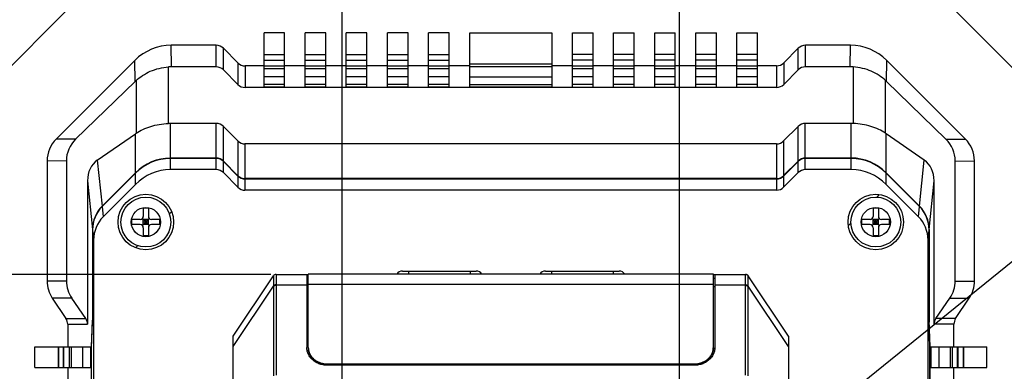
# Model space of a CAD drawing. Header units: millimetres. Extents: x 57 to 738, y 60 to 568.
# Tile 25 of 27: x 565 to 661, y 333 to 368. Entities that reach past the tile are written whole.
import ezdxf
from ezdxf.enums import TextEntityAlignment as Align

# ---------------------------------------------------------------- set-up
doc = ezdxf.new("R2010")
doc.units = ezdxf.units.MM
doc.header["$LTSCALE"] = 46.255
doc.header["$PDMODE"] = 3
doc.header["$PDSIZE"] = 8
doc.layers.get('0').update_dxf_attribs({"linetype": 'CONTINUOUS'})
doc.layers.get('Defpoints').update_dxf_attribs({"linetype": 'CONTINUOUS'})
doc.layers.add('00_COMPONENTS', color=7, linetype='CONTINUOUS')
doc.layers.add('51__DRAFT_DIMS', color=7, linetype='CONTINUOUS')
doc.styles.get("Standard").update_dxf_attribs({"font": 'simfang.ttf'})
doc.dimstyles.new('DIMSTYLE_4', dxfattribs={"dimtxt": 5, "dimasz": 3, "dimexe": 2.5, "dimexo": 0.5, "dimgap": 1.25, "dimtad": 1, "dimdec": 1, "dimdsep": 46, "dimtxsty": 'Standard', "dimblk": '_FILLED', "dimblk1": '_FILLED', "dimblk2": '_FILLED', "dimcen": 0.09, "dimclrt": 3, "dimazin": 2, "dimtp": 0.2, "dimtm": 0.2, "dimtfac": 1, "dimtdec": 1, "dimtofl": 0, "dimtmove": 0, "dimatfit": 3, "dimldrblk": '_FILLED', "dimfxl": 1, "dimtolj": 1, "dimarcsym": 0})
doc.dimstyles.new('DIMSTYLE_5', dxfattribs={"dimtxt": 5, "dimasz": 3, "dimexe": 2.5, "dimexo": 0.5, "dimgap": 1.25, "dimtad": 1, "dimdsep": 46, "dimtxsty": 'Standard', "dimblk": '_FILLED', "dimblk1": '_FILLED', "dimblk2": '_FILLED', "dimcen": 0.09, "dimclrt": 3, "dimazin": 2, "dimtp": 0.3, "dimtm": 0.3, "dimtfac": 1, "dimtofl": 0, "dimtmove": 0, "dimatfit": 3, "dimldrblk": '_FILLED', "dimfxl": 1, "dimtolj": 1, "dimarcsym": 0})
doc.dimstyles.new('DIMSTYLE_6', dxfattribs={"dimtxt": 5, "dimasz": 3, "dimexe": 2.5, "dimexo": 0.5, "dimtad": 1, "dimdsep": 46, "dimtxsty": 'Standard', "dimblk": '_FILLED', "dimblk1": '_FILLED', "dimblk2": '_FILLED', "dimcen": 0.09, "dimclrt": 3, "dimazin": 2, "dimtp": 0.1, "dimtm": 0.1, "dimtfac": 1, "dimtofl": 0, "dimtmove": 0, "dimatfit": 1, "dimldrblk": '_FILLED', "dimfxl": 1, "dimtolj": 1, "dimarcsym": 0})

# ---------------------------------------------------------------- blocks, each defined once
blk = doc.blocks.new('_FILLED')
at = {"color": 0, "linetype": 'ByBlock'}
blk.add_solid([(0, 0), (-1, 0.167), (-1, -0.167)], dxfattribs=at)
blk = doc.blocks.new('*D5')
at = {"layer": '51__DRAFT_DIMS', "color": 4, "transparency": 16777216}
for p, q in [((589.427, 342.909), (517.706, 342.909)), ((520.206, 342.909), (520.206, 330.444)), ((520.206, 317.979), (520.206, 330.444)), ((591.674, 317.979), (517.706, 317.979))]:
    blk.add_line(p, q, dxfattribs=at)
at = {"layer": '51__DRAFT_DIMS', "color": 4, "transparency": 16777216, "xscale": 3, "yscale": 3, "zscale": 3}
for p, rotation in [((520.206, 342.909), 90), ((520.206, 317.979), 270)]:
    blk.add_blockref('_FILLED', p, dxfattribs=dict(at, rotation=rotation))
at = {"layer": '51__DRAFT_DIMS', "color": 3, "transparency": 16777216}
blk.add_text('24.9', height=5, rotation=90, dxfattribs=at).set_placement((518.956, 330.444), align=Align.CENTER)
blk = doc.blocks.new('*D7')
at = {"layer": '51__DRAFT_DIMS', "color": 4, "transparency": 16777216}
for p, q in [((596.366, 322.359), (596.366, 416.066)), ((629.166, 321.642), (629.166, 416.066)), ((596.366, 413.566), (612.766, 413.566)), ((629.166, 413.566), (612.766, 413.566))]:
    blk.add_line(p, q, dxfattribs=at)
at = {"layer": '51__DRAFT_DIMS', "color": 4, "transparency": 16777216, "xscale": 3, "yscale": 3, "zscale": 3, "rotation": 180}
blk.add_blockref('_FILLED', (596.366, 413.566), dxfattribs=at)
at = {"layer": '51__DRAFT_DIMS', "color": 4, "transparency": 16777216, "xscale": 3, "yscale": 3, "zscale": 3}
blk.add_blockref('_FILLED', (629.166, 413.566), dxfattribs=at)
at = {"layer": '51__DRAFT_DIMS', "color": 3, "transparency": 16777216}
blk.add_text('32.8', height=5, dxfattribs=at).set_placement((612.766, 414.816), align=Align.CENTER)
blk = doc.blocks.new('*D8')
at = {"layer": '51__DRAFT_DIMS', "color": 0, "lineweight": -2}
for p in [(629.943, 318.609), (738.023, 377.11)]:
    blk.add_line(p, (702.164, 377.11), dxfattribs=at)
at = {"layer": 'Defpoints', "color": 0}
for p in [(630.72, 319.238), (627.611, 316.72)]:
    blk.add_point(p, dxfattribs=at)
at = {"layer": '51__DRAFT_DIMS', "color": 0, "linetype": 'ByBlock', "lineweight": -2, "xscale": 3, "yscale": 3, "zscale": 3, "rotation": 219.0087067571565}
blk.add_blockref('_FILLED', (627.611, 316.72), dxfattribs=at)
at = {"layer": '51__DRAFT_DIMS', "color": 3, "insert": (703.484, 384.402), "char_height": 5, "attachment_point": 1, "line_spacing_factor": 0.9}
blk.add_mtext('\\A1;{4×M4{\\fgdt;x}4.5}', dxfattribs=at)

msp = doc.modelspace()

# ---------------------------------------------------------------- linework, layer by layer
at = {"layer": '00_COMPONENTS', "color": 7}
for p, q in [((569.75, 368.794), (559.48, 358.522)), ((666.051, 358.524), (655.779, 368.795)), ((588.765, 361.136), (588.765, 366.408)), ((590.765, 366.408), (588.765, 366.408)), ((590.765, 361.136), (590.765, 366.408)), ((592.765, 361.136), (592.765, 366.409)), ((594.765, 366.409), (592.765, 366.409)), ((594.765, 361.136), (594.765, 366.409)), ((596.765, 361.136), (596.765, 366.409)), ((598.765, 366.409), (596.765, 366.409)), ((598.765, 361.136), (598.765, 366.409)), ((600.765, 361.137), (600.765, 366.409)), ((602.765, 366.409), (600.765, 366.409)), ((602.765, 361.137), (602.765, 366.409)), ((604.765, 361.137), (604.765, 366.409)), ((606.765, 366.409), (604.765, 366.409)), ((606.765, 361.137), (606.765, 366.409)), ((608.765, 361.137), (608.765, 366.409)), ((608.765, 366.409), (616.765, 366.409)), ((616.765, 366.409), (616.765, 361.137)), ((618.765, 361.137), (618.765, 366.409)), ((618.765, 366.409), (620.765, 366.409)), ((620.765, 361.137), (620.765, 366.409)), ((622.765, 361.137), (622.765, 366.409)), ((622.765, 366.409), (624.765, 366.409)), ((624.765, 361.137), (624.765, 366.409)), ((626.765, 361.137), (626.765, 366.409)), ((626.765, 366.409), (628.765, 366.409)), ((628.765, 361.137), (628.765, 366.409)), ((630.765, 361.137), (630.765, 366.409)), ((630.765, 366.409), (632.765, 366.409)), ((632.765, 361.137), (632.765, 366.409)), ((634.765, 361.137), (634.765, 366.409)), ((634.765, 366.409), (636.765, 366.409)), ((636.765, 361.137), (636.765, 366.409)), ((584.101, 365.208), (579.735, 365.208)), ((586.222, 363.501), (584.808, 364.916)), ((640.722, 364.917), (639.308, 363.502)), ((645.795, 365.209), (641.429, 365.209)), ((588.765, 364.317), (590.765, 364.317)), ((592.765, 364.317), (594.765, 364.317)), ((596.765, 364.317), (598.765, 364.317)), ((600.765, 364.317), (602.765, 364.317)), ((604.765, 364.317), (606.765, 364.317)), ((620.765, 364.317), (618.765, 364.317)), ((624.765, 364.318), (622.765, 364.318)), ((628.765, 364.318), (626.765, 364.318)), ((632.765, 364.318), (630.765, 364.318)), ((636.765, 364.318), (634.765, 364.318)), ((576.201, 363.744), (568.544, 356.087)), ((584.101, 363.108), (579.756, 363.108)), ((588.765, 363.208), (586.929, 363.208)), ((588.765, 363.751), (590.765, 363.751)), ((592.765, 363.209), (590.765, 363.208)), ((592.765, 363.751), (594.765, 363.751)), ((596.765, 363.209), (594.765, 363.209)), ((596.765, 363.751), (598.765, 363.751)), ((600.765, 363.209), (598.765, 363.209)), ((600.765, 363.751), (602.765, 363.751)), ((604.765, 363.209), (602.765, 363.209)), ((604.765, 363.751), (606.765, 363.751)), ((608.765, 363.209), (606.765, 363.209)), ((618.765, 363.209), (616.765, 363.209)), ((620.765, 363.751), (618.765, 363.751)), ((622.765, 363.209), (620.765, 363.209)), ((624.765, 363.752), (622.765, 363.752)), ((626.765, 363.209), (624.765, 363.209)), ((628.765, 363.752), (626.765, 363.752)), ((630.765, 363.209), (628.765, 363.209)), ((632.765, 363.752), (630.765, 363.752)), ((634.765, 363.209), (632.765, 363.209)), ((636.765, 363.752), (634.765, 363.752)), ((638.601, 363.209), (636.765, 363.209)), ((645.774, 363.109), (641.429, 363.109)), ((656.987, 356.088), (649.329, 363.745)), ((586.222, 361.401), (584.808, 362.816)), ((640.722, 362.817), (639.308, 361.402)), ((576.222, 361.685), (570.439, 356.067)), ((638.601, 361.109), (586.929, 361.108)), ((590.765, 361.136), (588.765, 361.136)), ((594.765, 361.136), (592.765, 361.136)), ((598.765, 361.136), (596.765, 361.136)), ((602.765, 361.137), (600.765, 361.137)), ((606.765, 361.137), (604.765, 361.137)), ((616.765, 361.137), (608.765, 361.137)), ((618.765, 361.137), (620.765, 361.137)), ((622.765, 361.137), (624.765, 361.137)), ((626.765, 361.137), (628.765, 361.137)), ((630.765, 361.137), (632.765, 361.137)), ((634.765, 361.137), (636.765, 361.137)), ((655.091, 356.069), (649.308, 361.687)), ((584.12, 357.608), (579.662, 357.608)), ((586.227, 355.897), (584.804, 357.32)), ((640.727, 357.321), (639.304, 355.898)), ((645.868, 357.609), (641.41, 357.609)), ((572.545, 354.028), (576.244, 356.604)), ((652.986, 354.029), (649.286, 356.605)), ((638.62, 355.609), (586.91, 355.608)), ((567.665, 353.966), (567.665, 342.266)), ((569.535, 353.947), (569.536, 342.266)), ((584.12, 354.233), (579.662, 354.233)), ((584.12, 354.196), (579.662, 354.196)), ((586.227, 352.522), (584.804, 353.945)), ((586.227, 352.484), (584.804, 353.907)), ((640.727, 353.946), (639.304, 352.523)), ((640.727, 353.908), (639.304, 352.485)), ((645.868, 354.234), (641.41, 354.234)), ((645.868, 354.197), (641.41, 354.197)), ((655.995, 342.268), (655.995, 353.949)), ((657.865, 342.268), (657.865, 353.968)), ((576.245, 352.791), (573.003, 349.55)), ((576.245, 352.754), (573.007, 349.516)), ((584.12, 353.108), (579.662, 353.108)), ((586.227, 351.397), (584.804, 352.82)), ((640.727, 352.821), (639.304, 351.398)), ((645.868, 353.109), (641.41, 353.109)), ((652.527, 349.551), (649.286, 352.793)), ((652.524, 349.517), (649.286, 352.755)), ((571.593, 352.013), (571.594, 338.056)), ((576.245, 351.666), (573.108, 348.529)), ((638.62, 352.234), (586.91, 352.233)), ((638.62, 352.197), (586.91, 352.196)), ((652.423, 348.531), (649.286, 351.668)), ((653.937, 338.057), (653.937, 352.015)), ((638.62, 351.109), (586.91, 351.108)), ((577.015, 349.358), (577.015, 348.558)), ((577.515, 349.358), (577.015, 349.358)), ((577.515, 349.358), (577.515, 348.558)), ((648.515, 349.36), (648.015, 349.36)), ((648.015, 349.36), (648.015, 348.56)), ((648.515, 349.36), (648.515, 348.56)), ((575.915, 347.758), (575.915, 348.258)), ((576.715, 348.258), (575.915, 348.258)), ((576.715, 347.758), (575.915, 347.758)), ((576.927, 347.67), (577.603, 348.346)), ((576.927, 348.346), (577.603, 347.67)), ((577.015, 347.758), (577.015, 348.258)), ((577.515, 348.258), (577.015, 348.258)), ((577.515, 348.008), (577.015, 348.008)), ((577.515, 347.758), (577.015, 347.758)), ((577.265, 347.758), (577.265, 348.258)), ((577.515, 347.758), (577.515, 348.258)), ((578.615, 348.258), (577.815, 348.258)), ((578.615, 347.758), (577.815, 347.758)), ((578.615, 347.758), (578.615, 348.258)), ((647.715, 348.26), (646.915, 348.259)), ((646.915, 347.759), (646.915, 348.259)), ((647.715, 347.76), (646.915, 347.759)), ((647.927, 347.672), (648.603, 348.347)), ((647.927, 348.347), (648.603, 347.672)), ((648.515, 348.26), (648.015, 348.26)), ((648.015, 347.76), (648.015, 348.26)), ((648.515, 348.01), (648.015, 348.01)), ((648.515, 347.76), (648.015, 347.76)), ((648.265, 347.76), (648.265, 348.26)), ((648.515, 347.76), (648.515, 348.26)), ((649.615, 348.26), (648.815, 348.26)), ((649.615, 347.76), (648.815, 347.76)), ((649.615, 347.76), (649.615, 348.26)), ((572.079, 347.273), (572.079, 338.458)), ((572.082, 347.239), (572.082, 338.275)), ((577.015, 347.458), (577.015, 346.658)), ((577.515, 347.458), (577.515, 346.658)), ((648.015, 347.46), (648.015, 346.66)), ((648.515, 347.46), (648.515, 346.66)), ((653.448, 347.241), (653.449, 338.277)), ((653.452, 347.275), (653.452, 338.46)), ((572.183, 346.253), (572.184, 289.596)), ((577.515, 346.658), (577.015, 346.658)), ((648.515, 346.66), (648.015, 346.66)), ((653.348, 289.598), (653.347, 346.254)), ((589.927, 342.909), (593.066, 342.909)), ((592.916, 342.909), (592.916, 335.811)), ((593.066, 335.812), (593.066, 342.934)), ((632.466, 342.934), (593.066, 342.934)), ((602.224, 343.234), (609.407, 343.234)), ((616.124, 343.234), (623.307, 343.234)), ((632.466, 335.812), (632.466, 342.934)), ((632.466, 342.909), (635.604, 342.909)), ((632.616, 342.909), (632.616, 335.811)), ((585.766, 336.909), (589.677, 342.776)), ((593.066, 342.509), (592.916, 342.509)), ((632.616, 342.509), (632.466, 342.509)), ((639.766, 336.909), (635.855, 342.776)), ((568.169, 340.603), (569.498, 338.61)), ((571.421, 338.61), (570.054, 340.603)), ((654.11, 338.611), (655.477, 340.604)), ((656.033, 338.612), (657.362, 340.604)), ((571.988, 335.858), (572.079, 338.458)), ((571.995, 335.775), (572.082, 338.275)), ((572.082, 338.458), (572.079, 338.458)), ((653.452, 338.46), (653.449, 338.46)), ((653.536, 335.777), (653.449, 338.277)), ((653.543, 335.86), (653.452, 338.46)), ((569.665, 338.055), (569.666, 335.858)), ((655.866, 335.86), (655.865, 338.057)), ((585.766, 260.909), (585.766, 336.909)), ((639.766, 336.909), (639.766, 260.909)), ((566.464, 333.858), (566.464, 335.858)), ((566.464, 335.858), (571.905, 335.858)), ((571.905, 333.858), (571.905, 335.858)), ((571.989, 305.858), (571.988, 335.858)), ((571.998, 335.858), (571.988, 335.858)), ((571.996, 305.941), (571.995, 335.775)), ((593.066, 335.751), (593.066, 335.603)), ((632.466, 335.751), (632.466, 335.603)), ((653.543, 335.86), (653.533, 335.86)), ((653.536, 305.942), (653.536, 335.777)), ((653.543, 305.86), (653.543, 335.86)), ((653.626, 335.86), (659.067, 335.86)), ((653.626, 333.86), (653.626, 335.86)), ((659.067, 333.86), (659.067, 335.86)), ((566.464, 333.858), (571.905, 333.858)), ((569.666, 333.858), (569.666, 331.858)), ((594.916, 334.202), (630.616, 334.202)), ((594.916, 334.14), (630.616, 334.14)), ((630.616, 334.069), (594.916, 334.069)), ((653.626, 333.86), (659.067, 333.86)), ((655.866, 331.86), (655.866, 333.86))]:
    msp.add_line(p, q, dxfattribs=at)
at = {"layer": '00_COMPONENTS', "color": 4}
for p, q in [((579.756, 363.108), (579.735, 365.208)), ((584.101, 363.108), (584.101, 365.208)), ((584.808, 362.816), (584.808, 364.916)), ((640.722, 362.817), (640.722, 364.917)), ((641.429, 363.109), (641.429, 365.209)), ((645.774, 363.109), (645.795, 365.209)), ((576.222, 361.685), (576.201, 363.744)), ((579.457, 357.604), (579.457, 363.099)), ((586.222, 363.501), (586.222, 361.401)), ((586.929, 363.208), (586.929, 361.108)), ((588.765, 363.201), (590.765, 363.201)), ((592.765, 363.201), (594.765, 363.201)), ((596.765, 363.201), (598.765, 363.201)), ((600.765, 363.201), (602.765, 363.201)), ((604.765, 363.201), (606.765, 363.202)), ((608.765, 363.406), (616.765, 363.406)), ((608.765, 363.15), (616.765, 363.15)), ((618.765, 363.202), (620.765, 363.202)), ((622.765, 363.202), (624.765, 363.202)), ((626.765, 363.202), (628.765, 363.202)), ((630.765, 363.202), (632.765, 363.202)), ((634.765, 363.202), (636.765, 363.202)), ((638.601, 363.209), (638.601, 361.109)), ((639.308, 363.502), (639.308, 361.402)), ((646.073, 363.1), (646.073, 357.605)), ((649.308, 361.687), (649.329, 363.745)), ((588.765, 362.944), (590.765, 362.944)), ((590.765, 362.134), (588.765, 362.134)), ((592.765, 362.944), (594.765, 362.944)), ((594.765, 362.134), (592.765, 362.134)), ((596.765, 362.944), (598.765, 362.945)), ((598.765, 362.134), (596.765, 362.134)), ((600.765, 362.945), (602.765, 362.945)), ((602.765, 362.134), (600.765, 362.134)), ((604.765, 362.945), (606.765, 362.945)), ((606.765, 362.134), (604.765, 362.134)), ((608.765, 362.135), (616.765, 362.135)), ((618.765, 362.945), (620.765, 362.945)), ((620.765, 362.135), (618.765, 362.135)), ((622.765, 362.945), (624.765, 362.945)), ((624.765, 362.135), (622.765, 362.135)), ((626.765, 362.945), (628.765, 362.945)), ((628.765, 362.135), (626.765, 362.135)), ((630.765, 362.945), (632.765, 362.945)), ((632.765, 362.135), (630.765, 362.135)), ((634.765, 362.945), (636.765, 362.945)), ((636.765, 362.135), (634.765, 362.135)), ((576.31, 361.769), (576.31, 356.649)), ((590.765, 361.392), (588.765, 361.392)), ((594.765, 361.392), (592.765, 361.392)), ((598.765, 361.392), (596.765, 361.392)), ((602.765, 361.392), (600.765, 361.392)), ((606.765, 361.392), (604.765, 361.392)), ((608.765, 361.392), (616.765, 361.392)), ((620.765, 361.392), (618.765, 361.392)), ((624.765, 361.392), (622.765, 361.392)), ((628.765, 361.392), (626.765, 361.392)), ((632.765, 361.392), (630.765, 361.392)), ((636.765, 361.392), (634.765, 361.392)), ((649.22, 356.65), (649.22, 361.771)), ((579.662, 354.233), (579.662, 357.608)), ((584.12, 354.233), (584.12, 357.608)), ((584.804, 353.945), (584.804, 357.32)), ((640.727, 353.946), (640.727, 357.321)), ((641.41, 354.234), (641.41, 357.609)), ((645.868, 354.234), (645.868, 357.609)), ((576.245, 352.791), (576.244, 356.604)), ((649.286, 352.793), (649.286, 356.605)), ((570.439, 356.067), (568.544, 356.087)), ((586.227, 355.897), (586.227, 352.522)), ((586.91, 355.608), (586.91, 352.233)), ((638.62, 355.609), (638.62, 352.234)), ((639.304, 355.898), (639.304, 352.523)), ((655.091, 356.069), (656.987, 356.088)), ((569.535, 353.947), (567.665, 353.966)), ((572.545, 354.028), (573.003, 349.55)), ((579.662, 353.108), (579.662, 354.196)), ((584.12, 353.108), (584.12, 354.196)), ((584.804, 352.82), (584.804, 353.907)), ((640.727, 352.821), (640.727, 353.908)), ((641.41, 353.109), (641.41, 354.197)), ((645.868, 353.109), (645.868, 354.197)), ((652.527, 349.551), (652.986, 354.029)), ((655.995, 353.949), (657.865, 353.968)), ((576.245, 351.666), (576.245, 352.754)), ((586.227, 352.484), (586.227, 351.397)), ((639.304, 352.485), (639.304, 351.398)), ((649.286, 351.668), (649.286, 352.755)), ((571.593, 352.013), (572.079, 347.273)), ((586.91, 352.196), (586.91, 351.108)), ((638.62, 352.197), (638.62, 351.109)), ((653.452, 347.275), (653.937, 352.015)), ((648.385, 350.424), (648.643, 350.683)), ((573.007, 349.516), (573.108, 348.529)), ((579.555, 348.798), (579.771, 349.014)), ((652.423, 348.531), (652.524, 349.517)), ((645.592, 347.631), (645.851, 347.89)), ((572.082, 347.239), (572.183, 346.253)), ((653.347, 346.254), (653.448, 347.241)), ((576.26, 345.503), (576.476, 345.719)), ((602.816, 343.234), (602.816, 342.934)), ((608.816, 343.234), (608.816, 342.934)), ((616.716, 343.234), (616.716, 342.934)), ((622.716, 343.234), (622.716, 342.934)), ((569.536, 342.266), (567.665, 342.266)), ((632.466, 341.941), (593.066, 341.941)), ((655.995, 342.268), (657.865, 342.268)), ((585.766, 335.894), (589.677, 341.761)), ((589.677, 341.761), (589.677, 333.039)), ((589.926, 341.826), (589.926, 333.104)), ((589.927, 341.893), (592.916, 341.893)), ((593.066, 341.696), (592.916, 341.696)), ((632.616, 341.696), (632.466, 341.696)), ((632.616, 341.893), (635.604, 341.893)), ((635.605, 333.104), (635.605, 341.826)), ((635.855, 333.039), (635.855, 341.761)), ((639.766, 335.894), (635.855, 341.761)), ((570.054, 340.603), (568.169, 340.603)), ((655.477, 340.604), (657.362, 340.604)), ((569.498, 338.61), (571.421, 338.61)), ((656.033, 338.612), (654.11, 338.611)), ((569.665, 338.055), (571.594, 338.056)), ((655.865, 338.057), (653.937, 338.057)), ((568.725, 335.858), (568.725, 333.858)), ((568.767, 335.858), (568.767, 333.858)), ((569.259, 333.858), (569.259, 335.858)), ((569.302, 333.858), (569.302, 335.858)), ((569.824, 333.858), (569.824, 335.858)), ((570.037, 333.858), (570.037, 335.858)), ((571.105, 335.858), (571.105, 333.858)), ((571.891, 335.858), (571.891, 333.858)), ((653.64, 333.86), (653.64, 335.86)), ((654.427, 333.86), (654.426, 335.86)), ((655.494, 335.86), (655.494, 333.86)), ((655.707, 335.86), (655.707, 333.86)), ((656.229, 333.86), (656.229, 335.86)), ((656.272, 333.86), (656.272, 335.86)), ((656.764, 335.86), (656.764, 333.86)), ((656.806, 335.86), (656.806, 333.86)), ((594.916, 334.069), (594.916, 334.202)), ((630.616, 334.069), (630.616, 334.202))]:
    msp.add_line(p, q, dxfattribs=at)
at = {"layer": '00_COMPONENTS', "color": 7}
for centre, radius in [((577.265, 348.008), 2.7), ((648.265, 348.01), 2.7), ((577.265, 348.008), 2.425), ((648.265, 348.01), 2.425)]:
    msp.add_circle(centre, radius, dxfattribs=at)
at = {"layer": '00_COMPONENTS', "color": 4}
for centre in [(577.265, 348.008), (648.265, 348.01)]:
    msp.add_circle(centre, 1.425, dxfattribs=at)
at = {"layer": '00_COMPONENTS', "color": 7}
for centre, radius, start, end in [((576.715, 348.558), 0.3, 270.00104, 0.00104), ((576.715, 347.458), 0.3, 0.00104, 90.00104), ((577.815, 348.558), 0.3, 180.00104, 270.00104), ((577.815, 347.458), 0.3, 90.00104, 180.00104), ((647.715, 348.56), 0.3, 270.00104, 0.00104), ((647.715, 347.46), 0.3, 0.00104, 90.00104), ((648.815, 348.56), 0.3, 180.00104, 270.00104), ((648.815, 347.46), 0.3, 90.00104, 180.00104), ((589.926, 342.609), 0.3, 90, 146.30993), ((602.224, 342.609), 0.625, 90, 148.66775), ((609.407, 342.609), 0.625, 31.33225, 90), ((616.124, 342.609), 0.625, 90, 148.66775), ((623.307, 342.609), 0.625, 31.33225, 90), ((635.605, 342.609), 0.3, 33.69007, 90), ((594.468, 335.812), 1.402, 180.00068, 182.3029), ((594.471, 335.751), 1.406, 180.00489, 185.99816), ((594.47, 335.812), 1.404, 182.30245, 182.50924), ((594.474, 335.813), 1.409, 182.51376, 188.45964), ((594.48, 335.814), 1.414, 188.45921, 189.1685), ((631.051, 335.814), 1.414, 350.8315, 351.54079), ((631.057, 335.813), 1.409, 351.54036, 357.48624), ((631.06, 335.751), 1.406, 354.00184, 359.99511), ((631.063, 335.812), 1.402, 357.6971, 359.99932), ((631.061, 335.812), 1.404, 357.49076, 357.69755)]:
    msp.add_arc(centre, radius, start, end, dxfattribs=at)
at = {"layer": '00_COMPONENTS', "color": 4}
for centre, radius, start, end in [((592.388, 341.819), 2.712, 179.75182, 181.23193), ((592.522, 341.826), 2.596, 178.53389, 179.99773), ((633.009, 341.826), 2.596, 0.00227, 1.46611), ((633.143, 341.819), 2.712, 358.76807, 0.24818)]:
    msp.add_arc(centre, radius, start, end, dxfattribs=at)
at = {"layer": '00_COMPONENTS', "color": 7}
for centre, major_axis, ratio, start_param, end_param in [((579.735, 360.205), (-0.051, 5.003), 0.999394, -0.010146, 0.774943), ((584.101, 364.208), (0, 1.001), 0.999394, -0.785095, 0), ((641.429, 364.209), (0, 1.001), 0.999394, 0, 0.785095), ((645.795, 360.206), (0.051, 5.003), 0.999394, -0.774943, 0.010146), ((579.757, 358.105), (-0.051, 5.003), 0.999394, -0.010146, 0.049804), ((584.101, 362.108), (0, 1.001), 0.999394, -0.785095, 0), ((586.929, 364.209), (0, -1.001), 0.999394, -0.785095, 0), ((638.601, 364.21), (0, -1.001), 0.999394, 0, 0.785095), ((641.429, 362.109), (0, 1.001), 0.999394, 0, 0.785095), ((645.774, 358.106), (0.051, 5.003), 0.999394, -0.049804, 0.010146), ((579.757, 358.047), (3.542, -3.633), 0.972184, 3.115148, 3.139909), ((586.929, 362.109), (0, 1.001), 0.999394, -3.926688, -3.141593), ((638.601, 362.11), (0, 1.001), 0.999394, -3.141593, -2.356498), ((645.773, 358.048), (3.541, 3.633), 0.972184, 0.001684, 0.026445), ((579.662, 352.268), (0, 5.34), 0.936329, 0, 0.04098), ((584.12, 356.54), (0, 1.068), 0.936329, -0.752528, 0), ((641.41, 356.541), (0, 1.068), 0.936329, 0, 0.752528), ((645.868, 352.269), (0, 5.34), 0.936329, -0.04098, 0), ((579.662, 351.668), (-3.402, 4.947), 0.740823, -0.013552, 0.004377), ((645.868, 351.67), (3.401, 4.947), 0.740823, -0.004377, 0.013552), ((570.667, 353.966), (3.002, -0.03), 0.999394, 2.36665, 3.151739), ((572.624, 353.946), (3.089, -0.016), 0.971208, 2.361608, 3.146697), ((586.91, 356.676), (0, -1.068), 0.936329, -0.752528, 0), ((638.62, 356.677), (0, -1.068), 0.936329, 0, 0.752528), ((652.906, 353.948), (3.089, 0.016), 0.971208, -0.005104, 0.779985), ((654.863, 353.968), (3.002, 0.031), 0.999394, -0.010146, 0.774943), ((574.682, 351.127), (2.239, -2.825), 0.753123, 3.094915, 3.901465), ((579.662, 348.893), (0, 5.34), 0.936329, 0, 0.752528), ((579.662, 348.856), (0, 5.34), 0.936329, 0, 0.752528), ((584.12, 353.165), (0, 1.068), 0.936329, -0.752528, 0), ((584.12, 353.128), (0, 1.068), 0.936329, -0.752528, 0), ((641.41, 353.166), (0, 1.068), 0.936329, 0, 0.752528), ((641.41, 353.129), (0, 1.068), 0.936329, 0, 0.752528), ((645.869, 348.894), (0, 5.34), 0.936329, -0.752528, 0), ((645.869, 348.857), (0, 5.34), 0.936329, -0.752528, 0), ((650.848, 351.128), (2.239, 2.825), 0.753123, -0.759872, 0.046678), ((579.662, 347.768), (0, 5.34), 0.936329, 0, 0.752528), ((584.12, 352.04), (0, 1.068), 0.936329, -0.752528, 0), ((586.91, 353.301), (0, 1.068), 0.936329, -3.89412, -3.141593), ((586.91, 353.264), (0, -1.068), 0.936329, -0.752528, 0), ((638.62, 353.302), (0, 1.068), 0.936329, -3.141593, -2.389065), ((638.62, 353.265), (0, -1.068), 0.936329, 0, 0.752528), ((641.41, 352.041), (0, 1.068), 0.936329, 0, 0.752528), ((645.869, 347.769), (0, 5.34), 0.936329, -0.752528, 0), ((586.91, 352.176), (0, 1.068), 0.936329, -3.89412, -3.141593), ((638.62, 352.177), (0, 1.068), 0.936329, -3.141593, -2.389065), ((575.081, 347.238), (0.323, -3.154), 0.946208, 3.798061, 4.604612), ((575.084, 347.204), (0.323, -3.154), 0.946208, -2.485124, -1.678574), ((650.447, 347.205), (0.323, 3.154), 0.946208, -1.463019, -0.656468), ((650.45, 347.239), (0.323, 3.154), 0.946208, -1.463019, -0.656468), ((575.185, 346.217), (0.323, -3.154), 0.946208, -2.485124, -1.678574), ((650.346, 346.219), (0.323, 3.154), 0.946208, -1.463019, -0.656468), ((570.667, 342.266), (3.002, 0), 0.999394, -3.141593, -2.55387), ((572.624, 342.266), (3.089, 0), 0.97121, 3.141593, 3.729316), ((652.906, 342.267), (3.089, 0), 0.97121, -0.587723, 0), ((654.864, 342.268), (3.002, 0), 0.999394, -0.587723, 0), ((568.665, 338.055), (1.001, 0), 0.999394, 0, 0.587723), ((570.564, 338.055), (1.03, 0), 0.97121, 0, 0.587723), ((654.967, 338.057), (1.03, 0), 0.97121, 2.55387, 3.141593), ((656.866, 338.057), (-1.001, 0), 0.999394, -0.587723, 0)]:
    msp.add_ellipse(centre, major_axis=major_axis, ratio=ratio, start_param=start_param, end_param=end_param, dxfattribs=at)
for points, knots in [([(576.31, 361.769), (576.509, 361.953), (576.949, 362.297), (577.703, 362.705), (578.549, 362.991), (579.151, 363.081), (579.457, 363.099)], [0, 0, 0, 0, 0.23363, 0.478923, 0.735695, 1, 1, 1, 1]), ([(649.22, 361.771), (649.021, 361.954), (648.581, 362.298), (647.827, 362.707), (646.981, 362.992), (646.379, 363.082), (646.073, 363.1)], [0, 0, 0, 0, 0.23363, 0.478923, 0.735695, 1, 1, 1, 1]), ([(576.31, 356.649), (576.523, 356.789), (576.986, 357.045), (577.748, 357.334), (578.582, 357.53), (579.162, 357.591), (579.457, 357.604)], [0, 0, 0, 0, 0.229666, 0.475055, 0.733676, 1, 1, 1, 1]), ([(649.22, 356.65), (649.007, 356.791), (648.544, 357.046), (647.782, 357.335), (646.948, 357.531), (646.368, 357.592), (646.073, 357.605)], [0, 0, 0, 0, 0.229666, 0.475055, 0.733676, 1, 1, 1, 1]), ([(593.423, 334.651), (593.344, 334.729), (593.2, 334.897), (593.038, 335.184), (592.938, 335.492), (592.916, 335.705), (592.916, 335.811)], [0, 0, 0, 0, 0.257427, 0.50885, 0.755673, 1, 1, 1, 1]), ([(594.916, 334.14), (594.802, 334.14), (594.575, 334.158), (594.246, 334.24), (593.939, 334.372), (593.665, 334.552), (593.433, 334.773), (593.251, 335.027), (593.126, 335.307), (593.084, 335.505), (593.073, 335.604)], [0, 0, 0, 0, 0.132768, 0.264461, 0.394128, 0.521052, 0.644857, 0.765572, 0.883665, 1, 1, 1, 1]), ([(593.084, 335.588), (593.099, 335.493), (593.15, 335.303), (593.283, 335.037), (593.468, 334.796), (593.698, 334.588), (593.968, 334.419), (594.267, 334.295), (594.586, 334.219), (594.806, 334.202), (594.916, 334.202)], [0, 0, 0, 0, 0.116381, 0.234681, 0.355633, 0.479601, 0.606555, 0.736101, 0.867547, 1, 1, 1, 1]), ([(632.458, 335.604), (632.447, 335.505), (632.405, 335.307), (632.28, 335.027), (632.099, 334.773), (631.867, 334.552), (631.593, 334.372), (631.286, 334.24), (630.956, 334.158), (630.729, 334.14), (630.616, 334.14)], [0, 0, 0, 0, 0.116335, 0.234428, 0.355143, 0.478948, 0.605872, 0.735539, 0.867232, 1, 1, 1, 1]), ([(630.616, 334.202), (630.726, 334.202), (630.945, 334.219), (631.265, 334.295), (631.564, 334.419), (631.833, 334.588), (632.064, 334.796), (632.248, 335.037), (632.381, 335.303), (632.432, 335.493), (632.448, 335.588)], [0, 0, 0, 0, 0.132453, 0.263899, 0.393445, 0.520399, 0.644367, 0.765319, 0.883619, 1, 1, 1, 1]), ([(632.616, 335.811), (632.616, 335.705), (632.593, 335.492), (632.493, 335.184), (632.332, 334.897), (632.187, 334.729), (632.108, 334.651)], [0, 0, 0, 0, 0.244327, 0.49115, 0.742573, 1, 1, 1, 1]), ([(594.916, 334.069), (594.776, 334.069), (594.497, 334.095), (594.096, 334.208), (593.731, 334.392), (593.518, 334.559), (593.423, 334.651)], [0, 0, 0, 0, 0.256084, 0.509503, 0.75798, 1, 1, 1, 1]), ([(632.108, 334.651), (632.013, 334.559), (631.801, 334.392), (631.435, 334.208), (631.035, 334.095), (630.756, 334.069), (630.616, 334.069)], [0, 0, 0, 0, 0.24202, 0.490497, 0.743916, 1, 1, 1, 1])]:
    msp.add_open_spline(points, degree=3, knots=knots, dxfattribs=at)
at = {"layer": '00_COMPONENTS', "color": 4}
for points, knots in [([(589.927, 342.909), (589.878, 342.909), (589.778, 342.884), (589.703, 342.814), (589.676, 342.773)], [0, 0, 0, 0, 0.499975, 1, 1, 1, 1]), ([(589.927, 342.909), (589.928, 342.909), (589.929, 342.907), (589.929, 342.904), (589.93, 342.899), (589.93, 342.887), (589.931, 342.867), (589.93, 342.837), (589.93, 342.798), (589.93, 342.752), (589.93, 342.697), (589.93, 342.634), (589.93, 342.564), (589.93, 342.456), (589.931, 342.305), (589.93, 342.107), (589.929, 341.966), (589.927, 341.893)], [0, 0, 0, 0, 0.001527, 0.004847, 0.010235, 0.017734, 0.039078, 0.068823, 0.106844, 0.152976, 0.207017, 0.268731, 0.33785, 0.414072, 0.586466, 0.782913, 1, 1, 1, 1]), ([(635.604, 341.893), (635.603, 341.966), (635.601, 342.107), (635.601, 342.305), (635.601, 342.456), (635.601, 342.564), (635.601, 342.634), (635.601, 342.697), (635.601, 342.752), (635.601, 342.798), (635.601, 342.837), (635.601, 342.867), (635.601, 342.887), (635.601, 342.899), (635.602, 342.904), (635.603, 342.907), (635.604, 342.909), (635.604, 342.909)], [0, 0, 0, 0, 0.217082, 0.413527, 0.585923, 0.662145, 0.731265, 0.792979, 0.847021, 0.893153, 0.931175, 0.960921, 0.982265, 0.989764, 0.995153, 0.998473, 1, 1, 1, 1]), ([(635.604, 342.909), (635.653, 342.909), (635.753, 342.884), (635.828, 342.814), (635.855, 342.773)], [0, 0, 0, 0, 0.499975, 1, 1, 1, 1]), ([(589.676, 342.773), (589.676, 342.771), (589.676, 342.763), (589.675, 342.748), (589.674, 342.726), (589.673, 342.696), (589.672, 342.658), (589.67, 342.595), (589.67, 342.498), (589.671, 342.363), (589.673, 342.205), (589.676, 342.025), (589.676, 341.898), (589.676, 341.831)], [0, 0, 0, 0, 0.007801, 0.023804, 0.047871, 0.079837, 0.119525, 0.166746, 0.28296, 0.426658, 0.595729, 0.787756, 1, 1, 1, 1]), ([(635.855, 341.831), (635.855, 341.898), (635.856, 342.025), (635.858, 342.205), (635.861, 342.363), (635.862, 342.498), (635.861, 342.595), (635.86, 342.658), (635.858, 342.696), (635.857, 342.726), (635.856, 342.748), (635.855, 342.763), (635.855, 342.771), (635.855, 342.773)], [0, 0, 0, 0, 0.21224, 0.404265, 0.573338, 0.717036, 0.833251, 0.880473, 0.920161, 0.952127, 0.976195, 0.992199, 1, 1, 1, 1]), ([(589.927, 341.893), (589.879, 341.894), (589.809, 341.887), (589.726, 341.861), (589.691, 341.842), (589.676, 341.831)], [0, 0, 0, 0, 0.547514, 0.790209, 1, 1, 1, 1]), ([(589.926, 341.826), (589.879, 341.826), (589.809, 341.819), (589.726, 341.791), (589.691, 341.772), (589.677, 341.761)], [0, 0, 0, 0, 0.545485, 0.788705, 1, 1, 1, 1]), ([(635.604, 341.893), (635.652, 341.894), (635.722, 341.887), (635.805, 341.861), (635.84, 341.842), (635.855, 341.831)], [0, 0, 0, 0, 0.547514, 0.790209, 1, 1, 1, 1]), ([(635.605, 341.826), (635.653, 341.826), (635.722, 341.819), (635.805, 341.791), (635.84, 341.772), (635.855, 341.761)], [0, 0, 0, 0, 0.545485, 0.788705, 1, 1, 1, 1])]:
    msp.add_open_spline(points, degree=3, knots=knots, dxfattribs=at)
for points in [[(589.677, 342.776), (589.676, 342.775), (589.676, 342.774), (589.676, 342.773)], [(635.855, 342.773), (635.855, 342.774), (635.855, 342.775), (635.855, 342.776)]]:
    msp.add_open_spline(points, degree=3, dxfattribs=at)

# ---------------------------------------------------------------- dimensions: what is measured, and where the dimension line sits
at = {"layer": '51__DRAFT_DIMS', "color": 4}
dim = msp.add_linear_dim(base=(629.166, 413.566), p1=(596.366, 321.859), p2=(629.166, 321.142), dimstyle='DIMSTYLE_5', dxfattribs=at)
dim.commit()
dim.dimension.update_dxf_attribs({"geometry": '*D7', "text_midpoint": (612.712, 413.566), "dimtype": 160})
dim = msp.add_diameter_dim_2p(p1=(630.72, 319.238), p2=(627.611, 316.72), text='{4×M4{\\fgdt;x}4.5}', dimstyle='DIMSTYLE_6', override={"dimtih": 1, "dimtoh": 1, "dimpost": '<>'}, dxfattribs=at)
dim.commit()
dim.dimension.update_dxf_attribs({"geometry": '*D8', "text_midpoint": (720.754, 377.11), "dimtype": 163})
dim = msp.add_linear_dim(base=(520.206, 342.909), p1=(592.174, 317.979), p2=(589.927, 342.909), angle=90, dimstyle='DIMSTYLE_4', dxfattribs=at)
dim.commit()
dim.dimension.update_dxf_attribs({"geometry": '*D5', "text_midpoint": (520.206, 330.371), "dimtype": 160})

doc.saveas('drawing.dxf')
